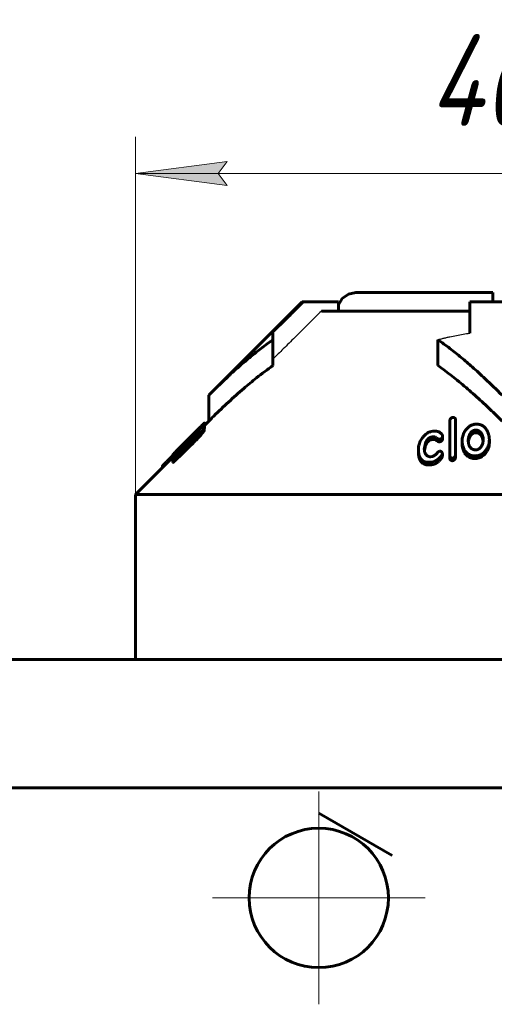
# Model space of a CAD drawing. Header units: millimetres. Extents: x 0 to 594, y 0 to 420.
# Tile 6 of 22: x 117 to 143, y 216 to 270. Entities that reach past the tile are written whole.
import ezdxf

# ---------------------------------------------------------------- set-up
doc = ezdxf.new("R2010")
doc.units = ezdxf.units.MM
for name, pattern in [('K5LT-1', [0]), ('K5LT_AXLED', [12, 7.5, -1.5, 1.5, -1.5]), ('K5LT_BASIC', [0]), ('K5LT_THIN', [0])]:
    doc.linetypes.add(name, pattern=pattern)
doc.layers.add('Системный слой', color=7, linetype='Continuous')
doc.layers.add('Системный слой (1)', color=7, linetype='Continuous', true_color=0x6c6c6c)
doc.styles.add('KDIMTEXTSTYLE', font='txt', dxfattribs={"width": 0.96, "oblique": 15, "height": 5})
doc.styles.add('KTEXTSTYLE', font='txt', dxfattribs={"width": 0.96, "height": 5})
doc.dimstyles.new('KDIMSTYLE (1.00)', dxfattribs={"dimtxt": 5, "dimasz": 1, "dimexe": 2, "dimexo": 0, "dimgap": 1, "dimtad": 1, "dimtxsty": 'KDIMTEXTSTYLE', "dimsah": 1, "dimcen": 0, "dimdle": 1, "dimadec": 0, "dimazin": 0, "dimtfac": 0.667, "dimtmove": 0, "dimatfit": 3, "dimfxl": 1, "dimtvp": 1, "dimtolj": 1, "dimtzin": 0, "dimarcsym": 0})

# ---------------------------------------------------------------- blocks, each defined once
blk = doc.blocks.new('U0')
at = {"layer": 'Системный слой (1)', "color": 150, "linetype": 'K5LT_BASIC', "lineweight": 60, "true_color": 0x0080ff}
for p, q in [((127.25, 247.71), (127.254, 247.716)), ((127.254, 247.716), (127.257, 247.721)), ((127.257, 247.721), (127.258, 247.724))]:
    blk.add_line(p, q, dxfattribs=at)
blk = doc.blocks.new('U2')
at = {"layer": 'Системный слой (1)', "color": 150, "linetype": 'K5LT_BASIC', "lineweight": 60, "true_color": 0x0080ff}
for p, q in [((125.532, 246.134), (125.532, 246.133)), ((125.532, 246.133), (125.532, 246.132)), ((125.532, 246.132), (125.533, 246.132))]:
    blk.add_line(p, q, dxfattribs=at)
blk = doc.blocks.new('U5')
at = {"layer": 'Системный слой (1)', "color": 150, "linetype": 'K5LT_BASIC', "lineweight": 60, "true_color": 0x0080ff}
for p, q in [((127.258, 247.847), (127.262, 247.853)), ((127.262, 247.853), (127.265, 247.857)), ((127.265, 247.857), (127.266, 247.86))]:
    blk.add_line(p, q, dxfattribs=at)
blk = doc.blocks.new('U9')
at = {"layer": 'Системный слой (1)', "color": 150, "linetype": 'K5LT_BASIC', "lineweight": 60, "true_color": 0x0080ff}
for p, q in [((125.533, 246.017), (125.533, 246.016)), ((125.533, 246.016), (125.534, 246.016)), ((125.534, 246.016), (125.534, 246.015))]:
    blk.add_line(p, q, dxfattribs=at)
blk = doc.blocks.new('U11')
at = {"layer": 'Системный слой (1)', "color": 150, "linetype": 'K5LT_BASIC', "lineweight": 60, "true_color": 0x0080ff}
for p, q in [((135.116, 255.043), (134.782, 254.806)), ((135.516, 255.126), (135.116, 255.043)), ((134.782, 254.806), (134.57, 254.456))]:
    blk.add_line(p, q, dxfattribs=at)
blk = doc.blocks.new('U12')
at = {"layer": 'Системный слой (1)', "color": 150, "linetype": 'K5LT_BASIC', "lineweight": 60, "true_color": 0x0080ff}
for p, q in [((127.266, 247.892), (127.501, 248.126)), ((123.501, 244.126), (125.532, 246.157))]:
    blk.add_line(p, q, dxfattribs=at)
blk = doc.blocks.new('U14')
at = {"layer": 'Системный слой (1)', "color": 150, "linetype": 'K5LT_BASIC', "lineweight": 60, "true_color": 0x0080ff}
for p, q in [((139.267, 246.517), (139.268, 246.528)), ((139.268, 246.528), (139.269, 246.539)), ((139.269, 246.539), (139.269, 246.55))]:
    blk.add_line(p, q, dxfattribs=at)
blk = doc.blocks.new('U15')
at = {"layer": 'Системный слой (1)', "color": 150, "linetype": 'K5LT_BASIC', "lineweight": 60, "true_color": 0x0080ff}
for p, q in [((141.667, 247.046), (141.663, 247.011)), ((141.674, 247.082), (141.667, 247.046)), ((141.685, 247.117), (141.674, 247.082))]:
    blk.add_line(p, q, dxfattribs=at)
blk = doc.blocks.new('U18')
at = {"layer": 'Системный слой (1)', "color": 150, "linetype": 'K5LT_BASIC', "lineweight": 60, "true_color": 0x0080ff}
for p, q in [((142.35, 247.35), (142.199, 247.469)), ((142.435, 247.2), (142.35, 247.35)), ((142.472, 247.038), (142.435, 247.2))]:
    blk.add_line(p, q, dxfattribs=at)
blk = doc.blocks.new('U26')
at = {"layer": 'Системный слой (1)', "color": 30, "linetype": 'K5LT_AXLED', "lineweight": 18, "true_color": 0xff8000}
for q in [(133.501, 227.926), (127.701, 222.126), (139.301, 222.126), (133.501, 216.326)]:
    blk.add_line((133.501, 222.126), q, dxfattribs=at)
blk = doc.blocks.new('D0')
at = {"layer": 'Системный слой (1)'}
for points in [[(128.001, 261.627), (128.501, 262.285), (123.501, 261.627), (128.501, 260.969)], [(163.501, 261.627), (158.501, 262.285), (159.001, 261.627), (158.501, 260.969)]]:
    blk.add_hatch(color=7, dxfattribs=at).paths.add_polyline_path(points)
at = {"layer": 'Системный слой (1)', "color": 7, "linetype": 'K5LT_THIN', "lineweight": 18}
for p, q in [((123.501, 237.626), (123.501, 263.627)), ((163.501, 237.626), (163.501, 263.627)), ((123.501, 261.627), (128.501, 262.285)), ((128.501, 262.285), (128.001, 261.627)), ((159.001, 261.627), (158.501, 262.285)), ((158.501, 262.285), (163.501, 261.627)), ((128.501, 260.969), (123.501, 261.627)), ((123.501, 261.627), (163.501, 261.627)), ((128.001, 261.627), (128.501, 260.969)), ((163.501, 261.627), (158.501, 260.969)), ((158.501, 260.969), (159.001, 261.627))]:
    blk.add_line(p, q, dxfattribs=at)
blk.add_wipeout([(139.482, 262.627), (139.482, 270.009), (147.198, 270.009), (147.198, 262.627)]).dxf.layer = 'Системный слой (1)'
at = {"layer": 'Системный слой (1)', "color": 7, "insert": (139.482, 269.214), "char_height": 5, "attachment_point": 1, "style": 'KTEXTSTYLE'}
blk.add_mtext('\\fArial|b0|c204|p34;\\H5.0;\\W1.000;\\Q15;\\fGOST Type AU|b0|i0|c204|p34;\\Q15;\\W0.960;40', dxfattribs=at)
blk = doc.blocks.new('KDIMARROW_01')
at = {"layer": 'Системный слой'}
blk.add_hatch(color=0, dxfattribs=at).paths.add_polyline_path([(-5, -0.658), (0, 0), (-5, 0.658), (-4.5, 0)])
at = {"layer": 'Системный слой', "color": 0, "linetype": 'K5LT_THIN', "lineweight": 18}
for p, q in [((-4.5, 0), (-5, 0.658)), ((-5, 0.658), (0, 0)), ((0, 0), (-5, -0.658)), ((-5, -0.658), (-4.5, 0))]:
    blk.add_line(p, q, dxfattribs=at)
at = {"layer": 'Системный слой (1)', "color": 0, "linetype": 'K5LT_THIN', "lineweight": 18}
blk.add_line((320.918, 133.534), (318.918, 133.534), dxfattribs=at)

msp = doc.modelspace()

# ---------------------------------------------------------------- linework, layer by layer
at = {"layer": 'Системный слой (1)', "color": 150, "linetype": 'K5LT_BASIC', "lineweight": 60, "true_color": 0x0080ff}
for p, q in [((135.516, 255.126), (143.001, 255.126)), ((143.001, 255.126), (143.001, 254.626)), ((127.501, 249.541), (132.586, 254.626)), ((132.586, 254.626), (132.728, 254.626)), ((134.57, 254.626), (132.728, 254.626)), ((134.57, 254.126), (134.57, 254.626)), ((141.751, 254.626), (145.251, 254.626)), ((141.751, 252.919), (141.751, 254.626)), ((133.655, 254.126), (141.751, 254.126)), ((131.001, 252.919), (131.001, 252.56)), ((131.001, 251.146), (131.001, 252.56)), ((140.001, 251.146), (140.001, 252.56)), ((127.501, 248.126), (127.501, 249.541)), ((127.278, 247.904), (127.278, 248.021)), ((140.651, 246.244), (140.651, 248.109)), ((140.966, 248.188), (140.966, 246.275)), ((126.944, 247.686), (126.944, 247.682)), ((127.015, 247.776), (127.015, 247.779)), ((127.093, 247.727), (127.093, 247.801)), ((127.137, 247.726), (127.127, 247.716)), ((127.127, 247.716), (127.127, 247.714)), ((127.137, 247.721), (127.137, 247.726)), ((127.25, 247.784), (127.25, 247.767)), ((127.25, 247.626), (127.25, 247.767)), ((127.258, 247.874), (127.258, 247.866)), ((127.258, 247.724), (127.258, 247.866)), ((127.266, 248.004), (127.266, 248.001)), ((127.266, 247.86), (127.266, 248.001)), ((139.626, 247.555), (139.722, 247.577)), ((142.199, 247.469), (142.199, 247.611)), ((126.631, 247.225), (125.715, 246.317)), ((126.246, 247.003), (126.238, 246.995)), ((126.238, 246.879), (126.238, 246.995)), ((126.246, 246.887), (126.246, 247.003)), ((126.256, 246.897), (126.256, 246.966)), ((126.439, 247.206), (126.309, 247.075)), ((126.429, 247.069), (126.43, 247.115)), ((126.64, 247.327), (126.43, 247.115)), ((126.58, 247.346), (126.439, 247.206)), ((126.439, 247.205), (126.439, 247.206)), ((126.57, 246.856), (126.57, 246.998)), ((126.58, 247.345), (126.58, 247.346)), ((126.587, 247.344), (126.63, 247.387)), ((126.587, 247.302), (126.587, 247.344)), ((126.603, 247.318), (126.587, 247.302)), ((126.63, 247.345), (126.63, 247.387)), ((126.631, 247.124), (126.631, 247.225)), ((126.64, 247.278), (126.64, 247.327)), ((126.77, 247.264), (126.77, 247.355)), ((127.007, 247.305), (127.007, 247.446)), ((139.687, 247.263), (139.634, 247.251)), ((139.687, 247.122), (139.634, 247.11)), ((139.844, 247.122), (139.844, 247.264)), ((140.097, 246.987), (140.097, 247.128)), ((140.255, 247.329), (140.255, 247.303)), ((140.255, 247.162), (140.255, 247.303)), ((141.328, 246.911), (141.328, 247.053)), ((141.66, 247.091), (141.66, 247.091)), ((141.685, 247.117), (141.685, 247.258)), ((142.801, 247.123), (142.811, 247.08)), ((142.811, 247.08), (142.811, 247.132)), ((142.811, 246.939), (142.811, 247.08)), ((125.725, 246.485), (125.725, 246.488)), ((125.958, 246.654), (125.942, 246.638)), ((125.958, 246.601), (125.958, 246.654)), ((126.089, 246.799), (126.089, 246.796)), ((126.089, 246.731), (126.089, 246.796)), ((138.938, 246.45), (138.938, 246.591)), ((139.261, 246.62), (139.261, 246.62)), ((139.269, 246.55), (139.269, 246.691)), ((140.071, 246.473), (140.106, 246.48)), ((141.458, 246.382), (141.458, 246.523)), ((142.113, 246.56), (142.026, 246.553)), ((142.513, 246.271), (142.513, 246.412)), ((125.532, 246.254), (125.219, 245.942)), ((125.532, 246.134), (125.532, 246.275)), ((125.533, 246.279), (125.533, 246.281)), ((125.533, 246.158), (125.533, 246.159)), ((125.533, 246.017), (125.533, 246.158)), ((125.533, 245.871), (125.533, 246.012)), ((125.671, 246.315), (125.671, 246.383)), ((125.707, 246.212), (125.899, 246.401)), ((125.707, 246.008), (125.707, 246.149)), ((125.715, 246.22), (125.715, 246.317)), ((139.312, 245.755), (139.312, 245.896)), ((139.6, 246.173), (139.687, 246.191)), ((139.74, 245.903), (139.653, 245.885)), ((140.063, 245.945), (140.063, 246.087)), ((140.245, 246.218), (140.245, 246.359)), ((140.651, 246.103), (140.651, 246.244)), ((140.817, 245.965), (140.817, 246.106)), ((140.966, 246.133), (140.966, 246.275)), ((124.966, 245.592), (124.966, 245.678)), ((124.993, 245.618), (124.993, 245.71)), ((139.74, 245.762), (139.653, 245.744)), ((123.501, 244.126), (163.501, 244.126)), ((123.501, 235.126), (123.501, 244.126)), ((212.401, 235.126), (74.601, 235.126)), ((212.401, 228.126), (74.601, 228.126)), ((133.501, 226.745), (137.501, 224.436))]:
    msp.add_line(p, q, dxfattribs=at)
msp.add_circle((133.501, 222.126), 3.8, dxfattribs=at)
msp.add_arc((1140.981, -785.891), 1447.618, 134.486794, 134.534704, dxfattribs=at)
at = {"layer": 'Системный слой (1)', "color": 7, "linetype": 'K5LT-1'}
for points, knots in [([(132.728, 254.626), (132.631, 254.531), (132.436, 254.339), (132.052, 253.959), (131.573, 253.485), (131.191, 253.108), (131.001, 252.919)], [0, 0, 0, 0, 0.265357, 0.530715, 1.053192, 1.575669, 1.575669, 1.575669, 1.575669]), ([(133.655, 254.126), (133.411, 253.886), (132.923, 253.405), (132.225, 252.716), (131.585, 252.083), (131.187, 251.69), (131.001, 251.505)], [0, 0, 0, 0, 1.44746, 2.894893, 4.144494, 5.255882, 5.255882, 5.255882, 5.255882]), ([(140.001, 252.56), (140.017, 252.564), (140.049, 252.573), (140.098, 252.586), (140.148, 252.599), (140.214, 252.616), (140.324, 252.644), (140.478, 252.681), (140.719, 252.736), (141.021, 252.799), (141.386, 252.865), (141.629, 252.902), (141.751, 252.919)], [0, 0, 0, 0, 0.042456, 0.084913, 0.127369, 0.169826, 0.25779, 0.412215, 0.566639, 0.875489, 1.184338, 1.493188, 1.493188, 1.493188, 1.493188]), ([(125.68, 246.325), (125.837, 246.48), (126.311, 246.951), (126.785, 247.422), (127.103, 247.737)], [0, 0, 0, 0, 0.380205, 1.153581, 1.153581, 1.153581, 1.153581])]:
    msp.add_open_spline(points, degree=3, knots=knots, dxfattribs=at)
at = {"layer": 'Системный слой (1)', "color": 150, "linetype": 'K5LT_BASIC', "lineweight": 60, "true_color": 0x0080ff}
for points, knots in [([(131.001, 252.56), (130.788, 252.412), (130.381, 252.115), (129.772, 251.631), (129.136, 251.09), (128.37, 250.394), (127.818, 249.858), (127.501, 249.541)], [0, 0, 0, 0, 1.387012, 2.67714, 4.083997, 5.726255, 8, 8, 8, 8]), ([(143.501, 249.541), (143.196, 249.845), (142.66, 250.367), (141.917, 251.044), (141.275, 251.594), (140.651, 252.093), (140.22, 252.408), (140.001, 252.56)], [0, 0, 0, 0, 2.181066, 3.805962, 5.16753, 6.570619, 8, 8, 8, 8]), ([(131.001, 251.146), (130.697, 250.935), (130.16, 250.534), (129.351, 249.865), (128.575, 249.17), (127.945, 248.568), (127.591, 248.217), (127.501, 248.126)], [0, 0, 0, 0, 1.976475, 3.553393, 5.475363, 7.34919, 8, 8, 8, 8]), ([(143.501, 248.126), (143.437, 248.19), (143.274, 248.352), (143.004, 248.616), (142.543, 249.057), (141.929, 249.621), (141.165, 250.273), (140.523, 250.774), (140.134, 251.053), (140.001, 251.146)], [0, 0, 0, 0, 0.572057, 1.457049, 2.394883, 4.642037, 6.810489, 8.917194, 10, 10, 10, 10]), ([(127.015, 247.779), (127.041, 247.804), (127.079, 247.841), (127.13, 247.891), (127.169, 247.928), (127.214, 247.971), (127.246, 248), (127.267, 248.017), (127.276, 248.023), (127.278, 248.022), (127.278, 248.021)], [0, 0, 0, 0, 2.151305, 3.224126, 4.605271, 5.902664, 8.075218, 8.915326, 10.096859, 11, 11, 11, 11]), ([(140.8, 248.324), (140.789, 248.32), (140.772, 248.314), (140.75, 248.303), (140.733, 248.291), (140.713, 248.275), (140.692, 248.253), (140.676, 248.226), (140.664, 248.199), (140.658, 248.174), (140.653, 248.144), (140.651, 248.123), (140.651, 248.109)], [0, 0, 0, 0, 1.368994, 2.039138, 2.859531, 3.903184, 5.239338, 6.827282, 8.327386, 9.670549, 10.758562, 13, 13, 13, 13]), ([(140.966, 248.188), (140.966, 248.207), (140.963, 248.232), (140.951, 248.259), (140.942, 248.274), (140.929, 248.288), (140.91, 248.303), (140.886, 248.314), (140.85, 248.323), (140.82, 248.325), (140.8, 248.324)], [0, 0, 0, 0, 2.920995, 3.872727, 4.544635, 5.522733, 6.634153, 7.762625, 8.792989, 11, 11, 11, 11]), ([(126.403, 247.169), (126.475, 247.241), (126.573, 247.338), (126.702, 247.467), (126.83, 247.594), (126.967, 247.73), (127.08, 247.84), (127.128, 247.886), (127.144, 247.901)], [0, 0, 0, 0, 2.478043, 3.3209, 4.483187, 6.949627, 8.310628, 9, 9, 9, 9]), ([(126.58, 247.346), (126.628, 247.394), (126.697, 247.463), (126.789, 247.555), (126.888, 247.653), (126.964, 247.728), (127.015, 247.779)], [0, 0, 0, 0, 2.260503, 3.282104, 4.393278, 7, 7, 7, 7]), ([(126.603, 247.318), (126.644, 247.36), (126.702, 247.419), (126.774, 247.494), (126.814, 247.536), (126.849, 247.574), (126.878, 247.605), (126.904, 247.633), (126.922, 247.653), (126.934, 247.668), (126.942, 247.678), (126.944, 247.682), (126.944, 247.682)], [0, 0, 0, 0, 3.580268, 5.100923, 6.634919, 7.401923, 8.638999, 9.787158, 10.576912, 11.310979, 12.195734, 13, 13, 13, 13]), ([(126.944, 247.686), (126.944, 247.687), (126.943, 247.687), (126.938, 247.684), (126.932, 247.679), (126.921, 247.669), (126.903, 247.652), (126.878, 247.629), (126.848, 247.6), (126.814, 247.568), (126.743, 247.498), (126.681, 247.437), (126.63, 247.387)], [0, 0, 0, 0, 0.738498, 1.123605, 1.651676, 2.333878, 3.221478, 4.296456, 5.505838, 6.723998, 7.929675, 13, 13, 13, 13]), ([(126.64, 247.327), (126.692, 247.38), (126.775, 247.465), (126.882, 247.578), (126.983, 247.684), (127.052, 247.757), (127.093, 247.801)], [0, 0, 0, 0, 2.269815, 3.602064, 4.880677, 7, 7, 7, 7]), ([(127.007, 247.446), (127.052, 247.498), (127.105, 247.56), (127.156, 247.624), (127.183, 247.659), (127.216, 247.703), (127.244, 247.745), (127.25, 247.763), (127.25, 247.767)], [0, 0, 0, 0, 3.481941, 4.148827, 4.717471, 6.12149, 7.762537, 9, 9, 9, 9]), ([(127.007, 247.305), (127.052, 247.357), (127.105, 247.419), (127.156, 247.483), (127.183, 247.517), (127.216, 247.561), (127.244, 247.604), (127.25, 247.621), (127.25, 247.626)], [0, 0, 0, 0, 3.481941, 4.148827, 4.717471, 6.12149, 7.762537, 9, 9, 9, 9]), ([(127.093, 247.801), (127.115, 247.826), (127.154, 247.869), (127.198, 247.918), (127.224, 247.948), (127.239, 247.965), (127.252, 247.981), (127.263, 247.995), (127.266, 248), (127.266, 248.001)], [0, 0, 0, 0, 2.96009, 5.194346, 6.355038, 7.164113, 7.875796, 9.038355, 10, 10, 10, 10]), ([(127.258, 247.874), (127.252, 247.87), (127.24, 247.861), (127.219, 247.845), (127.197, 247.826), (127.172, 247.804), (127.141, 247.775), (127.118, 247.752), (127.103, 247.737)], [0, 0, 0, 0, 1.629055, 2.906814, 4.327646, 5.612699, 6.806872, 9, 9, 9, 9]), ([(127.25, 247.784), (127.25, 247.787), (127.247, 247.79), (127.237, 247.787), (127.224, 247.782), (127.206, 247.771), (127.176, 247.751), (127.148, 247.73), (127.127, 247.714)], [0, 0, 0, 0, 1.589893, 2.42004, 3.594507, 4.801238, 6.039426, 9, 9, 9, 9]), ([(127.137, 247.726), (127.151, 247.741), (127.173, 247.764), (127.201, 247.794), (127.218, 247.814), (127.231, 247.829), (127.241, 247.841), (127.249, 247.851), (127.256, 247.86), (127.258, 247.864), (127.258, 247.866)], [0, 0, 0, 0, 2.964952, 4.614973, 6.069953, 7.061237, 7.972172, 8.876657, 9.735021, 11, 11, 11, 11]), ([(127.266, 248.004), (127.266, 248.005), (127.265, 248.006), (127.26, 248.004), (127.252, 247.998), (127.232, 247.982), (127.196, 247.95), (127.159, 247.916), (127.144, 247.901)], [0, 0, 0, 0, 1.136079, 1.986127, 2.981936, 4.192642, 7.163036, 9, 9, 9, 9]), ([(139.626, 247.555), (139.598, 247.549), (139.548, 247.532), (139.488, 247.503), (139.44, 247.476), (139.379, 247.436), (139.334, 247.401), (139.304, 247.375)], [0, 0, 0, 0, 1.756202, 3.268808, 4.140536, 5.30088, 8, 8, 8, 8]), ([(140.045, 247.535), (140.019, 247.547), (139.978, 247.56), (139.918, 247.573), (139.866, 247.58), (139.8, 247.583), (139.75, 247.58), (139.722, 247.577)], [0, 0, 0, 0, 2.240471, 3.300458, 4.554601, 6.033865, 8, 8, 8, 8]), ([(140.255, 247.329), (140.255, 247.346), (140.247, 247.371), (140.225, 247.403), (140.2, 247.431), (140.166, 247.46), (140.114, 247.497), (140.071, 247.521), (140.045, 247.535)], [0, 0, 0, 0, 1.57707, 2.563664, 3.633621, 4.945411, 6.523385, 9, 9, 9, 9]), ([(141.73, 247.844), (141.716, 247.833), (141.689, 247.811), (141.638, 247.767), (141.576, 247.706), (141.508, 247.624), (141.446, 247.528), (141.392, 247.419), (141.341, 247.258), (141.328, 247.134), (141.328, 247.053)], [0, 0, 0, 0, 0.527854, 1.096924, 2.146782, 3.391007, 4.674897, 6.140326, 7.810375, 11, 11, 11, 11]), ([(141.685, 247.258), (141.697, 247.296), (141.719, 247.355), (141.756, 247.429), (141.786, 247.476), (141.816, 247.514), (141.849, 247.548), (141.887, 247.577), (141.923, 247.599), (141.96, 247.615), (142, 247.627), (142.029, 247.631), (142.044, 247.632)], [0, 0, 0, 0, 3.151981, 5.023202, 6.37867, 7.306655, 8.540879, 9.697229, 10.496509, 11.24323, 12.150885, 13, 13, 13, 13]), ([(141.685, 247.117), (141.697, 247.154), (141.719, 247.214), (141.756, 247.288), (141.786, 247.334), (141.816, 247.372), (141.849, 247.406), (141.887, 247.436), (141.923, 247.457), (141.96, 247.473), (142, 247.485), (142.029, 247.49), (142.044, 247.491)], [0, 0, 0, 0, 3.151981, 5.023202, 6.37867, 7.306655, 8.540879, 9.697229, 10.496509, 11.24323, 12.150885, 13, 13, 13, 13]), ([(142.052, 247.954), (142.02, 247.951), (141.958, 247.941), (141.872, 247.914), (141.797, 247.882), (141.751, 247.856), (141.73, 247.844)], [0, 0, 0, 0, 1.918131, 3.703388, 5.387597, 7, 7, 7, 7]), ([(142.199, 247.611), (142.183, 247.616), (142.156, 247.623), (142.105, 247.633), (142.068, 247.634), (142.044, 247.632)], [0, 0, 0, 0, 1.972128, 3.274427, 6, 6, 6, 6]), ([(142.199, 247.469), (142.183, 247.474), (142.156, 247.482), (142.105, 247.491), (142.068, 247.493), (142.044, 247.491)], [0, 0, 0, 0, 1.972128, 3.274427, 6, 6, 6, 6]), ([(142.785, 247.34), (142.769, 247.397), (142.741, 247.48), (142.69, 247.593), (142.646, 247.669), (142.592, 247.743), (142.538, 247.801), (142.483, 247.846), (142.435, 247.878), (142.387, 247.903), (142.326, 247.928), (142.243, 247.95), (142.146, 247.959), (142.08, 247.957), (142.052, 247.954)], [0, 0, 0, 0, 2.932505, 4.270484, 5.899389, 7.075507, 8.484801, 9.399558, 10.120344, 10.86209, 11.535644, 12.687382, 14.010851, 15, 15, 15, 15]), ([(142.479, 247.064), (142.479, 247.116), (142.473, 247.2), (142.451, 247.295), (142.431, 247.354), (142.412, 247.397), (142.383, 247.449), (142.343, 247.503), (142.282, 247.561), (142.231, 247.594), (142.199, 247.611)], [0, 0, 0, 0, 2.829542, 4.539407, 5.230621, 6.131745, 7.004849, 8.296569, 9.482573, 11, 11, 11, 11]), ([(125.725, 246.488), (125.771, 246.535), (125.842, 246.607), (125.947, 246.713), (126.038, 246.804), (126.161, 246.927), (126.253, 247.019), (126.309, 247.075)], [0, 0, 0, 0, 2.057392, 3.086999, 4.415999, 5.81559, 8, 8, 8, 8]), ([(126.238, 246.995), (126.193, 246.95), (126.114, 246.87), (126.028, 246.783), (125.97, 246.723), (125.925, 246.677), (125.888, 246.638), (125.867, 246.614), (125.857, 246.602), (125.848, 246.592), (125.846, 246.588), (125.846, 246.587)], [0, 0, 0, 0, 3.167977, 5.524074, 6.294791, 7.738809, 9.200875, 9.890941, 10.50128, 10.989375, 12, 12, 12, 12]), ([(126.805, 247.3), (126.805, 247.3), (126.804, 247.299), (126.803, 247.298), (126.801, 247.296), (126.798, 247.293), (126.793, 247.287), (126.784, 247.278), (126.767, 247.261), (126.742, 247.235), (126.707, 247.2), (126.655, 247.148), (126.548, 247.041), (126.293, 246.789), (126.062, 246.561), (125.899, 246.401)], [0, 0, 0, 0, 0.033413, 0.065604, 0.095438, 0.145508, 0.23215, 0.387365, 0.671081, 1.119779, 1.730204, 2.574093, 3.850204, 7.415601, 16, 16, 16, 16]), ([(126.403, 247.169), (126.343, 247.108), (126.209, 246.974), (126.076, 246.841), (126.003, 246.768)], [0, 0, 0, 0, 2.245032, 5, 5, 5, 5]), ([(126.256, 246.966), (126.256, 246.964), (126.259, 246.962), (126.271, 246.97), (126.282, 246.978), (126.292, 246.986), (126.306, 246.997), (126.327, 247.016), (126.368, 247.054), (126.406, 247.091), (126.43, 247.115)], [0, 0, 0, 0, 2.613705, 4.098506, 4.618598, 5.31409, 6.076653, 6.85573, 8.28255, 11, 11, 11, 11]), ([(126.57, 246.998), (126.62, 247.047), (126.699, 247.125), (126.846, 247.275), (126.942, 247.376), (127.007, 247.446)], [0, 0, 0, 0, 1.967568, 3.131583, 6, 6, 6, 6]), ([(126.57, 246.856), (126.62, 246.905), (126.699, 246.983), (126.846, 247.134), (126.942, 247.234), (127.007, 247.305)], [0, 0, 0, 0, 1.967568, 3.131583, 6, 6, 6, 6]), ([(126.587, 247.344), (126.585, 247.342), (126.583, 247.34), (126.581, 247.337), (126.579, 247.336), (126.578, 247.335), (126.578, 247.335)], [0, 0, 0, 0, 2.590616, 3.984401, 5.278209, 7, 7, 7, 7]), ([(126.578, 247.335), (126.578, 247.333), (126.579, 247.33), (126.58, 247.324), (126.583, 247.316), (126.585, 247.308), (126.587, 247.302)], [0, 0, 0, 0, 1.476822, 2.71056, 4.134393, 7, 7, 7, 7]), ([(126.631, 247.225), (126.643, 247.238), (126.662, 247.255), (126.687, 247.28), (126.706, 247.298), (126.725, 247.316), (126.747, 247.336), (126.762, 247.348), (126.77, 247.355)], [0, 0, 0, 0, 2.296855, 3.391213, 4.702479, 5.903063, 6.992454, 9, 9, 9, 9]), ([(126.77, 247.355), (126.799, 247.379), (126.836, 247.409), (126.878, 247.439), (126.904, 247.456), (126.923, 247.465), (126.927, 247.462), (126.927, 247.459)], [0, 0, 0, 0, 3.041361, 4.105165, 5.323279, 6.832619, 8, 8, 8, 8]), ([(126.927, 247.459), (126.927, 247.457), (126.926, 247.453), (126.922, 247.444), (126.914, 247.431), (126.9, 247.41), (126.879, 247.384), (126.847, 247.347), (126.821, 247.318), (126.805, 247.3)], [0, 0, 0, 0, 1.067082, 1.883444, 3.012436, 4.373345, 5.917926, 7.526436, 10, 10, 10, 10]), ([(139.304, 247.375), (139.256, 247.328), (139.189, 247.253), (139.104, 247.136), (139.041, 247.028), (138.99, 246.909), (138.961, 246.805), (138.942, 246.699), (138.938, 246.633), (138.938, 246.591)], [0, 0, 0, 0, 1.982897, 3.0591, 4.59039, 6.07738, 7.520199, 8.433349, 10, 10, 10, 10]), ([(139.269, 246.691), (139.277, 246.737), (139.289, 246.799), (139.313, 246.882), (139.331, 246.936), (139.352, 246.987), (139.376, 247.037), (139.404, 247.085), (139.442, 247.134), (139.48, 247.173), (139.516, 247.2), (139.547, 247.219), (139.573, 247.232), (139.602, 247.243), (139.622, 247.248), (139.634, 247.251)], [0, 0, 0, 0, 3.619935, 4.742421, 6.358445, 7.82546, 8.710534, 10.279256, 11.620305, 12.815708, 13.666241, 14.284692, 14.860819, 15.329243, 16, 16, 16, 16]), ([(139.269, 246.55), (139.277, 246.596), (139.289, 246.658), (139.313, 246.74), (139.331, 246.795), (139.352, 246.846), (139.376, 246.896), (139.404, 246.943), (139.442, 246.993), (139.48, 247.032), (139.516, 247.059), (139.547, 247.077), (139.573, 247.09), (139.602, 247.101), (139.622, 247.107), (139.634, 247.11)], [0, 0, 0, 0, 3.619935, 4.742421, 6.358445, 7.82546, 8.710534, 10.279256, 11.620305, 12.815708, 13.666241, 14.284692, 14.860819, 15.329243, 16, 16, 16, 16]), ([(139.687, 247.263), (139.698, 247.265), (139.715, 247.268), (139.741, 247.27), (139.769, 247.27), (139.804, 247.268), (139.83, 247.265), (139.844, 247.264)], [0, 0, 0, 0, 1.582187, 2.650479, 3.841262, 5.789127, 8, 8, 8, 8]), ([(139.687, 247.122), (139.698, 247.124), (139.715, 247.127), (139.741, 247.128), (139.769, 247.128), (139.804, 247.127), (139.83, 247.124), (139.844, 247.122)], [0, 0, 0, 0, 1.582187, 2.650479, 3.841262, 5.789127, 8, 8, 8, 8]), ([(139.844, 247.264), (139.863, 247.25), (139.888, 247.231), (139.927, 247.204), (139.954, 247.186), (139.982, 247.168), (140.003, 247.157), (140.021, 247.147), (140.038, 247.14), (140.051, 247.135), (140.063, 247.131), (140.075, 247.128), (140.086, 247.127), (140.095, 247.128), (140.097, 247.128)], [0, 0, 0, 0, 3.804331, 5.010139, 7.650079, 9.011246, 10.280594, 11.306319, 12.195159, 12.944496, 13.44606, 13.920857, 14.640446, 15, 15, 15, 15]), ([(139.844, 247.122), (139.868, 247.105), (139.903, 247.079), (139.952, 247.046), (139.984, 247.026), (140.012, 247.01), (140.031, 247.001), (140.045, 246.996), (140.056, 246.992), (140.068, 246.988), (140.082, 246.986), (140.091, 246.986), (140.097, 246.987)], [0, 0, 0, 0, 4.236218, 6.081222, 8.173843, 9.366031, 10.40393, 10.839133, 11.353711, 11.89814, 12.327515, 13, 13, 13, 13]), ([(140.097, 247.128), (140.114, 247.134), (140.137, 247.143), (140.167, 247.159), (140.19, 247.174), (140.214, 247.194), (140.233, 247.219), (140.251, 247.256), (140.255, 247.285), (140.255, 247.303)], [0, 0, 0, 0, 1.736111, 2.546799, 3.521033, 4.66699, 6.016219, 7.339111, 10, 10, 10, 10]), ([(140.097, 246.987), (140.114, 246.992), (140.137, 247.001), (140.167, 247.017), (140.19, 247.032), (140.214, 247.053), (140.233, 247.078), (140.251, 247.115), (140.255, 247.143), (140.255, 247.162)], [0, 0, 0, 0, 1.736111, 2.546799, 3.521033, 4.66699, 6.016219, 7.339111, 10, 10, 10, 10]), ([(141.328, 247.053), (141.328, 247.006), (141.331, 246.928), (141.348, 246.815), (141.38, 246.683), (141.422, 246.585), (141.458, 246.523)], [0, 0, 0, 0, 1.798236, 2.995352, 4.384072, 7, 7, 7, 7]), ([(141.685, 247.258), (141.68, 247.244), (141.674, 247.222), (141.667, 247.189), (141.662, 247.147), (141.66, 247.114), (141.66, 247.091)], [0, 0, 0, 0, 1.795001, 2.854315, 4.128201, 7, 7, 7, 7]), ([(141.66, 247.091), (141.66, 247.05), (141.663, 246.983), (141.678, 246.893), (141.695, 246.83), (141.714, 246.78), (141.735, 246.739), (141.76, 246.702), (141.789, 246.667), (141.82, 246.638), (141.85, 246.617), (141.879, 246.599), (141.911, 246.584), (141.958, 246.567), (141.998, 246.557), (142.026, 246.553)], [0, 0, 0, 0, 3.017973, 4.880603, 6.614115, 7.7862, 8.7249, 9.841997, 10.893672, 11.784729, 12.524905, 13.164327, 13.812519, 14.534227, 16, 16, 16, 16]), ([(142.452, 246.914), (142.456, 246.938), (142.461, 246.972), (142.468, 247.013), (142.472, 247.034), (142.474, 247.048), (142.477, 247.057), (142.478, 247.061), (142.479, 247.064)], [0, 0, 0, 0, 4.273032, 6.126679, 7.381184, 8.167524, 8.55677, 9, 9, 9, 9]), ([(142.513, 246.412), (142.557, 246.461), (142.621, 246.541), (142.695, 246.656), (142.743, 246.752), (142.781, 246.856), (142.805, 246.965), (142.811, 247.042), (142.811, 247.08)], [0, 0, 0, 0, 2.184339, 3.450798, 4.799264, 6.040478, 7.542096, 9, 9, 9, 9]), ([(142.513, 246.271), (142.557, 246.32), (142.621, 246.399), (142.695, 246.515), (142.743, 246.611), (142.781, 246.715), (142.805, 246.824), (142.811, 246.901), (142.811, 246.939)], [0, 0, 0, 0, 2.184339, 3.450798, 4.799265, 6.040478, 7.542096, 9, 9, 9, 9]), ([(142.811, 247.132), (142.811, 247.134), (142.81, 247.142), (142.809, 247.157), (142.806, 247.179), (142.802, 247.208), (142.795, 247.262), (142.789, 247.308), (142.785, 247.34)], [0, 0, 0, 0, 0.279831, 1.084664, 1.949446, 3.10752, 4.765642, 9, 9, 9, 9]), ([(142.801, 247.123), (142.803, 247.123), (142.805, 247.123), (142.808, 247.125), (142.81, 247.127), (142.811, 247.129), (142.811, 247.131), (142.811, 247.132)], [0, 0, 0, 0, 2.155663, 3.423653, 4.550508, 6.183214, 8, 8, 8, 8]), ([(126.003, 246.768), (125.955, 246.72), (125.864, 246.628), (125.762, 246.523), (125.685, 246.444), (125.627, 246.384), (125.578, 246.333), (125.553, 246.304), (125.539, 246.287), (125.533, 246.279), (125.532, 246.276), (125.532, 246.275)], [0, 0, 0, 0, 2.672838, 5.134842, 6.090894, 7.614268, 9.215202, 10.148092, 10.649099, 11.553228, 12, 12, 12, 12]), ([(125.533, 246.281), (125.533, 246.283), (125.542, 246.294), (125.57, 246.326), (125.617, 246.376), (125.672, 246.434), (125.715, 246.477), (125.725, 246.488)], [0, 0, 0, 0, 1.789374, 2.928937, 4.433781, 7.133698, 8, 8, 8, 8]), ([(125.671, 246.383), (125.695, 246.406), (125.738, 246.444), (125.791, 246.493), (125.827, 246.527), (125.859, 246.557), (125.898, 246.595), (125.927, 246.623), (125.942, 246.638)], [0, 0, 0, 0, 2.906916, 4.718761, 5.461087, 6.409098, 7.73365, 9, 9, 9, 9]), ([(126.011, 246.731), (125.992, 246.713), (125.961, 246.684), (125.923, 246.649), (125.897, 246.625), (125.878, 246.609), (125.865, 246.598), (125.856, 246.591), (125.848, 246.586), (125.846, 246.585), (125.846, 246.587)], [0, 0, 0, 0, 2.300991, 3.845776, 5.262191, 6.459112, 7.346373, 8.223839, 9.204166, 11, 11, 11, 11]), ([(125.958, 246.654), (125.97, 246.666), (125.99, 246.686), (126.017, 246.715), (126.041, 246.74), (126.061, 246.762), (126.076, 246.779), (126.084, 246.789), (126.088, 246.794), (126.089, 246.796)], [0, 0, 0, 0, 2.0462, 3.469608, 5.114136, 6.69772, 8.071111, 9.167716, 10, 10, 10, 10]), ([(126.089, 246.799), (126.089, 246.799), (126.088, 246.799), (126.084, 246.796), (126.078, 246.792), (126.07, 246.784), (126.059, 246.774), (126.04, 246.757), (126.023, 246.742), (126.011, 246.731)], [0, 0, 0, 0, 0.796601, 1.445995, 2.367245, 3.599608, 4.913356, 6.221497, 10, 10, 10, 10]), ([(138.938, 246.591), (138.938, 246.533), (138.943, 246.435), (138.966, 246.307), (138.997, 246.208), (139.034, 246.129), (139.081, 246.057), (139.125, 246.009), (139.169, 245.973), (139.221, 245.936), (139.271, 245.911), (139.312, 245.896)], [0, 0, 0, 0, 2.573899, 4.348954, 5.79807, 7.224447, 8.186853, 9.503285, 9.947147, 10.48373, 12, 12, 12, 12]), ([(138.938, 246.45), (138.938, 246.392), (138.943, 246.293), (138.966, 246.165), (138.997, 246.066), (139.034, 245.987), (139.081, 245.916), (139.125, 245.868), (139.169, 245.831), (139.221, 245.794), (139.271, 245.769), (139.312, 245.755)], [0, 0, 0, 0, 2.573899, 4.348954, 5.79807, 7.224447, 8.186853, 9.503285, 9.947147, 10.48373, 12, 12, 12, 12]), ([(139.6, 246.173), (139.581, 246.176), (139.55, 246.182), (139.51, 246.194), (139.478, 246.206), (139.449, 246.221), (139.418, 246.239), (139.38, 246.269), (139.34, 246.313), (139.307, 246.369), (139.286, 246.425), (139.271, 246.487), (139.262, 246.551), (139.261, 246.598), (139.261, 246.62)], [0, 0, 0, 0, 1.09479, 1.834547, 2.580478, 3.191751, 3.923285, 5.012934, 6.551502, 8.275675, 9.980686, 11.26346, 13.296839, 15, 15, 15, 15]), ([(139.983, 246.414), (139.965, 246.39), (139.934, 246.352), (139.889, 246.306), (139.858, 246.278), (139.831, 246.258), (139.797, 246.235), (139.751, 246.21), (139.709, 246.196), (139.687, 246.191)], [0, 0, 0, 0, 2.655082, 4.19445, 5.267178, 6.067078, 6.817479, 8.44641, 10, 10, 10, 10]), ([(140.071, 246.473), (140.066, 246.472), (140.059, 246.47), (140.049, 246.465), (140.039, 246.46), (140.027, 246.452), (140.016, 246.443), (140.001, 246.431), (139.99, 246.421), (139.983, 246.414)], [0, 0, 0, 0, 1.224561, 1.89861, 3.011191, 4.298148, 5.758225, 7.080261, 10, 10, 10, 10]), ([(140.245, 246.359), (140.241, 246.374), (140.234, 246.398), (140.219, 246.427), (140.206, 246.446), (140.193, 246.46), (140.178, 246.47), (140.163, 246.477), (140.148, 246.481), (140.129, 246.483), (140.114, 246.481), (140.106, 246.48)], [0, 0, 0, 0, 3.073745, 4.865557, 6.258934, 7.351325, 8.413509, 9.306126, 9.9834, 10.852546, 12, 12, 12, 12]), ([(141.328, 246.911), (141.328, 246.864), (141.331, 246.786), (141.348, 246.673), (141.38, 246.541), (141.422, 246.443), (141.458, 246.382)], [0, 0, 0, 0, 1.798236, 2.995352, 4.384072, 7, 7, 7, 7]), ([(141.458, 246.523), (141.485, 246.488), (141.536, 246.429), (141.608, 246.365), (141.673, 246.319), (141.721, 246.292), (141.784, 246.264), (141.835, 246.247), (141.906, 246.232), (141.98, 246.223), (142.038, 246.225), (142.069, 246.227)], [0, 0, 0, 0, 2.616371, 4.477043, 5.303641, 6.848272, 7.282434, 8.684022, 9.409314, 10.658608, 12, 12, 12, 12]), ([(142.069, 246.227), (142.103, 246.23), (142.154, 246.237), (142.219, 246.253), (142.263, 246.267), (142.308, 246.284), (142.357, 246.306), (142.43, 246.347), (142.481, 246.385), (142.513, 246.412)], [0, 0, 0, 0, 2.003979, 2.955219, 3.862012, 4.757778, 5.843366, 7.13329, 10, 10, 10, 10]), ([(142.113, 246.56), (142.126, 246.561), (142.147, 246.564), (142.179, 246.573), (142.21, 246.586), (142.245, 246.606), (142.281, 246.633), (142.314, 246.666), (142.343, 246.702), (142.367, 246.738), (142.391, 246.778), (142.421, 246.835), (142.441, 246.883), (142.452, 246.914)], [0, 0, 0, 0, 0.843025, 1.45543, 2.231487, 3.214738, 4.376272, 5.661758, 6.955601, 8.25295, 9.352636, 11.004914, 14, 14, 14, 14]), ([(124.993, 245.71), (125.003, 245.721), (125.021, 245.741), (125.05, 245.771), (125.096, 245.819), (125.155, 245.877), (125.203, 245.925), (125.219, 245.942)], [0, 0, 0, 0, 1.509445, 2.203137, 3.226347, 6.346664, 8, 8, 8, 8]), ([(125.532, 246.275), (125.532, 246.272), (125.539, 246.274), (125.568, 246.295), (125.592, 246.314), (125.624, 246.342), (125.652, 246.366), (125.671, 246.383)], [0, 0, 0, 0, 3.233303, 4.399783, 5.527555, 6.421479, 8, 8, 8, 8]), ([(125.533, 246.158), (125.533, 246.157), (125.534, 246.156), (125.539, 246.158), (125.546, 246.162), (125.555, 246.169), (125.567, 246.178), (125.582, 246.191), (125.601, 246.208), (125.626, 246.231), (125.664, 246.267), (125.695, 246.298), (125.715, 246.317)], [0, 0, 0, 0, 1.255582, 2.044086, 2.87276, 3.698185, 4.533995, 5.495935, 6.616017, 7.852517, 9.716137, 13, 13, 13, 13]), ([(125.707, 246.212), (125.684, 246.188), (125.651, 246.154), (125.616, 246.116), (125.598, 246.096), (125.582, 246.079), (125.566, 246.06), (125.552, 246.043), (125.541, 246.029), (125.535, 246.018), (125.533, 246.014), (125.533, 246.012)], [0, 0, 0, 0, 3.666514, 5.168254, 5.875233, 6.862434, 7.968393, 9.084509, 10.08118, 10.884176, 12, 12, 12, 12]), ([(125.542, 246.175), (125.54, 246.173), (125.538, 246.171), (125.536, 246.167), (125.535, 246.165), (125.533, 246.162), (125.533, 246.16), (125.533, 246.159)], [0, 0, 0, 0, 1.366936, 2.45683, 3.992028, 5.487286, 8, 8, 8, 8]), ([(125.533, 246.012), (125.536, 246.011), (125.543, 246.011), (125.558, 246.019), (125.569, 246.027), (125.584, 246.038), (125.6, 246.051), (125.617, 246.065), (125.64, 246.085), (125.67, 246.113), (125.694, 246.137), (125.707, 246.149)], [0, 0, 0, 0, 2.656017, 3.530082, 4.492977, 5.522651, 6.442647, 7.374186, 8.261224, 10.016503, 12, 12, 12, 12]), ([(125.533, 245.871), (125.536, 245.869), (125.543, 245.87), (125.558, 245.878), (125.569, 245.886), (125.584, 245.896), (125.6, 245.909), (125.617, 245.924), (125.64, 245.944), (125.67, 245.972), (125.694, 245.995), (125.707, 246.008)], [0, 0, 0, 0, 2.656017, 3.530082, 4.492977, 5.522651, 6.442647, 7.374186, 8.261224, 10.016503, 12, 12, 12, 12]), ([(125.68, 246.325), (125.663, 246.308), (125.636, 246.281), (125.6, 246.242), (125.57, 246.209), (125.551, 246.186), (125.542, 246.175)], [0, 0, 0, 0, 2.238316, 3.359165, 5.19635, 7, 7, 7, 7]), ([(139.312, 245.896), (139.346, 245.891), (139.394, 245.885), (139.459, 245.879), (139.505, 245.876), (139.549, 245.876), (139.587, 245.877), (139.62, 245.879), (139.642, 245.883), (139.653, 245.885)], [0, 0, 0, 0, 3.092577, 4.323021, 5.78398, 7.180587, 8.137093, 9.101267, 10, 10, 10, 10]), ([(139.74, 245.903), (139.756, 245.906), (139.787, 245.915), (139.832, 245.933), (139.879, 245.957), (139.921, 245.982), (139.968, 246.013), (140.013, 246.047), (140.047, 246.073), (140.063, 246.087)], [0, 0, 0, 0, 1.166075, 2.485194, 3.704947, 5.314174, 6.409771, 8.24103, 10, 10, 10, 10]), ([(139.74, 245.762), (139.756, 245.765), (139.787, 245.774), (139.832, 245.792), (139.879, 245.816), (139.921, 245.841), (139.968, 245.872), (140.013, 245.905), (140.047, 245.932), (140.063, 245.945)], [0, 0, 0, 0, 1.166075, 2.485194, 3.704947, 5.314174, 6.409771, 8.24103, 10, 10, 10, 10]), ([(140.063, 246.087), (140.086, 246.11), (140.122, 246.148), (140.165, 246.199), (140.192, 246.235), (140.215, 246.271), (140.233, 246.305), (140.243, 246.336), (140.245, 246.352), (140.245, 246.359)], [0, 0, 0, 0, 2.774437, 4.437069, 5.768027, 6.807302, 8.304134, 9.298562, 10, 10, 10, 10]), ([(140.063, 245.945), (140.086, 245.968), (140.122, 246.007), (140.165, 246.058), (140.192, 246.094), (140.215, 246.13), (140.233, 246.163), (140.243, 246.194), (140.245, 246.211), (140.245, 246.218)], [0, 0, 0, 0, 2.774437, 4.437069, 5.768027, 6.807302, 8.304134, 9.298562, 10, 10, 10, 10]), ([(140.651, 246.244), (140.651, 246.232), (140.653, 246.213), (140.66, 246.187), (140.669, 246.168), (140.684, 246.149), (140.704, 246.133), (140.726, 246.122), (140.748, 246.114), (140.778, 246.108), (140.801, 246.106), (140.817, 246.106)], [0, 0, 0, 0, 2.168315, 3.202203, 4.426722, 5.75943, 7.091595, 8.178185, 9.156986, 10.13395, 12, 12, 12, 12]), ([(140.651, 246.103), (140.651, 246.09), (140.653, 246.071), (140.66, 246.046), (140.669, 246.026), (140.684, 246.007), (140.704, 245.991), (140.726, 245.98), (140.748, 245.973), (140.778, 245.967), (140.801, 245.965), (140.817, 245.965)], [0, 0, 0, 0, 2.168315, 3.202203, 4.426722, 5.75943, 7.091595, 8.178185, 9.156986, 10.13395, 12, 12, 12, 12]), ([(140.817, 246.106), (140.825, 246.107), (140.839, 246.11), (140.858, 246.118), (140.877, 246.127), (140.895, 246.141), (140.91, 246.157), (140.927, 246.178), (140.944, 246.208), (140.957, 246.243), (140.963, 246.266), (140.966, 246.275)], [0, 0, 0, 0, 1.020969, 1.74977, 2.663062, 3.734496, 4.861973, 5.920071, 7.877202, 10.392597, 12, 12, 12, 12]), ([(140.817, 245.965), (140.824, 245.966), (140.835, 245.968), (140.852, 245.974), (140.868, 245.981), (140.884, 245.991), (140.901, 246.006), (140.918, 246.025), (140.933, 246.047), (140.944, 246.069), (140.956, 246.098), (140.962, 246.119), (140.966, 246.133)], [0, 0, 0, 0, 0.931052, 1.608128, 2.428231, 3.311966, 4.405992, 5.892063, 7.445172, 8.9318, 10.225111, 13, 13, 13, 13]), ([(141.458, 246.382), (141.485, 246.347), (141.536, 246.287), (141.608, 246.224), (141.673, 246.178), (141.721, 246.151), (141.784, 246.123), (141.835, 246.106), (141.906, 246.09), (141.98, 246.082), (142.038, 246.083), (142.069, 246.086)], [0, 0, 0, 0, 2.616371, 4.477043, 5.303641, 6.848272, 7.282434, 8.684022, 9.409314, 10.658608, 12, 12, 12, 12]), ([(142.069, 246.086), (142.103, 246.088), (142.154, 246.096), (142.219, 246.111), (142.263, 246.125), (142.308, 246.142), (142.357, 246.165), (142.43, 246.205), (142.481, 246.243), (142.513, 246.271)], [0, 0, 0, 0, 2.003979, 2.955219, 3.862012, 4.757778, 5.843366, 7.13329, 10, 10, 10, 10]), ([(124.966, 245.678), (124.966, 245.678), (124.966, 245.679), (124.967, 245.68), (124.969, 245.682), (124.971, 245.685), (124.976, 245.691), (124.983, 245.7), (124.99, 245.707), (124.993, 245.71)], [0, 0, 0, 0, 0.686058, 1.198733, 1.925253, 2.85007, 4.148104, 7.759406, 10, 10, 10, 10]), ([(139.312, 245.755), (139.346, 245.75), (139.394, 245.744), (139.459, 245.738), (139.505, 245.735), (139.549, 245.734), (139.587, 245.735), (139.62, 245.738), (139.642, 245.741), (139.653, 245.744)], [0, 0, 0, 0, 3.092577, 4.323021, 5.78398, 7.180587, 8.137093, 9.101267, 10, 10, 10, 10])]:
    msp.add_open_spline(points, degree=3, knots=knots, dxfattribs=at)
for points in [[(126.57, 246.998), (126.282, 246.715), (125.995, 246.432), (125.707, 246.149)], [(126.256, 246.966), (126.253, 246.985), (126.249, 246.998), (126.246, 247.003)], [(139.261, 246.62), (139.266, 246.644), (139.269, 246.668), (139.269, 246.691)]]:
    msp.add_open_spline(points, degree=3, dxfattribs=at)

# ---------------------------------------------------------------- block references
at = {"layer": 'Системный слой (1)'}
for name in ['U11', 'U12', 'U0', 'U5', 'U15', 'U18', 'U14', 'U2', 'U9', 'U26']:
    msp.add_blockref(name, (0, 0), dxfattribs=at)

# ---------------------------------------------------------------- next in the draw order: dimensions: what is measured, and where the dimension line sits
at = {"layer": 'Системный слой (1)', "color": 7}
dim = msp.add_linear_dim(base=(123.501, 261.627), p1=(163.501, 237.626), p2=(123.501, 237.626), dimstyle='KDIMSTYLE (1.00)', override={"dimexo": 0, "dimpost": '\\fGOST Type AU|b0|c204|p34;\\H5.0;\\W0.960;\\Q15;<>', "dimblk1": 'KDIMARROW_01', "dimblk2": 'KDIMARROW_01', "dimse1": 0, "dimse2": 0, "dimclrt": 7, "dimtol": 1, "dimtp": 0, "dimtm": 0, "dimtdec": 5, "dimtolj": 1}, dxfattribs=at)
dim.commit()
dim.dimension.update_dxf_attribs({"geometry": 'D0', "text_midpoint": (143.501, 261.627), "dimtype": 160})

doc.saveas('drawing.dxf')
